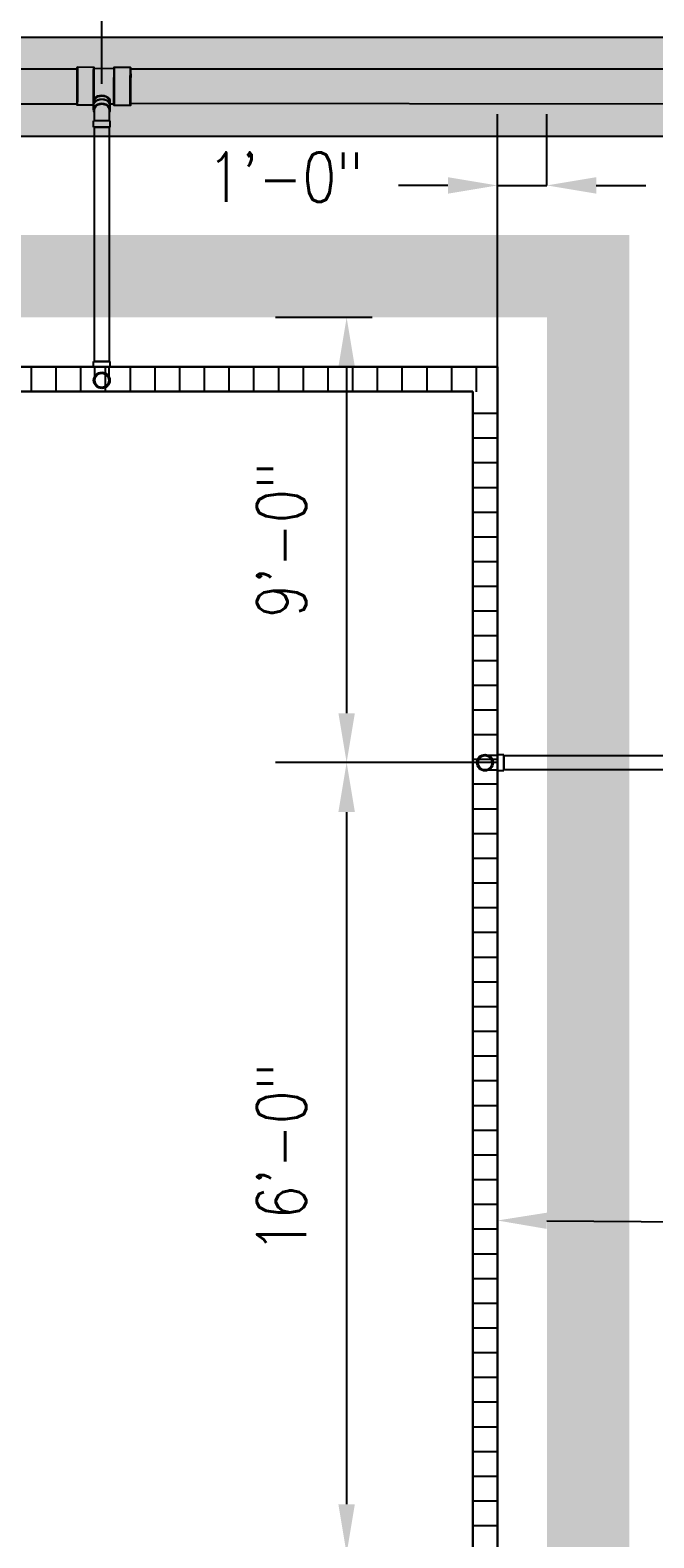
# Model space of a CAD drawing. Header units: inches. Extents: x -337 to 21291, y 405 to 2143.
# Tile 30 of 33: x 2028 to 2179, y 1197 to 1563. Entities that reach past the tile are written whole.
import ezdxf
from ezdxf import colors
from ezdxf.entities.mleader import LeaderData, LeaderLine
from ezdxf.math import Vec2, Vec3

# ---------------------------------------------------------------- set-up
doc = ezdxf.new("R2010")
doc.units = ezdxf.units.IN
doc.header["$MEASUREMENT"] = 0
for name, color, linetype in [('A-ANNO-DIMS', 1, 'Continuous'), ('A-DETL-THIN', 151, 'Continuous'), ('P-PIPE', 3, 'Continuous'), ('S-ANNO-NOTE', 2, 'Continuous')]:
    doc.layers.add(name, color=color, linetype=linetype)
doc.layers.add('A-WALL-PATT', color=9, linetype='Continuous', true_color=0x808080)
doc.styles.add('Annotative', font='romans.shx', dxfattribs={"width": 0.8, "height": 0.125})
doc.dimstyles.new('Annotative', dxfattribs={"dimscale": 0, "dimtxt": 0.125, "dimasz": 0.125, "dimexe": 0.18, "dimexo": 0.0625, "dimgap": 0.09, "dimtad": 1, "dimdec": 3, "dimzin": 3, "dimdsep": 46, "dimlunit": 4, "dimtxsty": 'Annotative', "dimcen": 0.09, "dimclrt": 2, "dimazin": 2, "dimtfac": 1, "dimtdec": 3, "dimtmove": 0, "dimatfit": 0, "dimfxl": 1, "dimtfill": 1, "dimfrac": 2, "dimtolj": 1, "dimtzin": 0, "dimarcsym": 0})

# ---------------------------------------------------------------- blocks, each defined once
blk = doc.blocks.new('*D48')
at = {"layer": 'A-ANNO-DIMS', "color": 0, "lineweight": -2, "transparency": 16777216}
for p, q in [((2110.71, 1385.16), (2087.21, 1385.16)), ((2104.49, 1373.16), (2104.49, 1205.16)), ((2122.71, 1193.16), (2087.21, 1193.16))]:
    blk.add_line(p, q, dxfattribs=at)
at = {"layer": 'A-ANNO-DIMS', "color": 0, "transparency": 16777216}
for points in [[(2102.49, 1373.16), (2106.49, 1373.16), (2104.49, 1385.16)], [(2102.49, 1205.16), (2106.49, 1205.16), (2104.49, 1193.16)]]:
    blk.add_solid(points, dxfattribs=at)
at = {"layer": 'A-ANNO-DIMS', "color": 2, "lineweight": -3, "transparency": 16777216, "insert": (2088.7, 1289.16), "char_height": 12, "width": 60.1647, "attachment_point": 5, "rotation": 90, "style": 'Annotative', "bg_fill": 3, "box_fill_scale": 1.25, "bg_fill_color": 256, "bg_fill_true_color": 13158600, "bg_fill_transparency": 0}
blk.add_mtext('\\A1;16\'-0"', dxfattribs=at)
blk = doc.blocks.new('*D17')
at = {"layer": 'A-ANNO-DIMS', "color": 0, "lineweight": -2, "transparency": 16777216}
for p, q in [((1853.08, 1547.92), (1853.08, 1614.62)), ((2045.08, 1549.87), (2045.08, 1614.62)), ((1865.08, 1597.34), (2033.08, 1597.34))]:
    blk.add_line(p, q, dxfattribs=at)
at = {"layer": 'A-ANNO-DIMS', "color": 0, "transparency": 16777216}
for points in [[(1865.08, 1599.34), (1865.08, 1595.34), (1853.08, 1597.34)], [(2033.08, 1599.34), (2033.08, 1595.34), (2045.08, 1597.34)]]:
    blk.add_solid(points, dxfattribs=at)
at = {"layer": 'A-ANNO-DIMS', "color": 2, "lineweight": -3, "transparency": 16777216, "insert": (1949.08, 1613.13), "char_height": 12, "width": 60.1647, "attachment_point": 5, "style": 'Annotative', "bg_fill": 3, "box_fill_scale": 1.25, "bg_fill_color": 256, "bg_fill_true_color": 13158600, "bg_fill_transparency": 0}
blk.add_mtext('\\A1;16\'-0"', dxfattribs=at)
blk = doc.blocks.new('*D18')
at = {"layer": 'A-ANNO-DIMS', "color": 0, "lineweight": -2, "transparency": 16777216}
for p, q in [((2045.08, 1549.87), (2045.08, 1614.62)), ((2153.08, 1599.83), (2153.08, 1580.06)), ((2057.08, 1597.34), (2141.08, 1597.34))]:
    blk.add_line(p, q, dxfattribs=at)
at = {"layer": 'A-ANNO-DIMS', "color": 0, "transparency": 16777216}
for points in [[(2057.08, 1599.34), (2057.08, 1595.34), (2045.08, 1597.34)], [(2141.08, 1599.34), (2141.08, 1595.34), (2153.08, 1597.34)]]:
    blk.add_solid(points, dxfattribs=at)
at = {"layer": 'A-ANNO-DIMS', "color": 2, "lineweight": -3, "transparency": 16777216, "insert": (2099.08, 1613.13), "char_height": 12, "width": 49.3115, "attachment_point": 5, "style": 'Annotative', "bg_fill": 3, "box_fill_scale": 1.25, "bg_fill_color": 256, "bg_fill_true_color": 13158600, "bg_fill_transparency": 0}
blk.add_mtext('\\A1;9\'-0"', dxfattribs=at)
blk = doc.blocks.new('*D19')
at = {"layer": 'A-ANNO-DIMS', "color": 0, "lineweight": -2, "transparency": 16777216}
for p, q in [((2141.08, 1481.16), (2141.08, 1542.53)), ((2153.08, 1525.24), (2153.08, 1542.53)), ((2129.08, 1525.25), (2117.08, 1525.25)), ((2141.08, 1525.25), (2153.08, 1525.25)), ((2165.08, 1525.25), (2177.08, 1525.25))]:
    blk.add_line(p, q, dxfattribs=at)
at = {"layer": 'A-ANNO-DIMS', "color": 0, "transparency": 16777216}
for points in [[(2129.08, 1527.25), (2129.08, 1523.25), (2141.08, 1525.25)], [(2165.08, 1527.25), (2165.08, 1523.25), (2153.08, 1525.25)]]:
    blk.add_solid(points, dxfattribs=at)
at = {"layer": 'A-ANNO-DIMS', "color": 2, "lineweight": -3, "transparency": 16777216, "insert": (2070.71, 1533.25), "char_height": 12, "attachment_point": 1, "line_spacing_factor": 0.983083, "style": 'Annotative', "bg_fill": 3, "box_fill_scale": 1.25, "bg_fill_color": 256, "bg_fill_true_color": 13158600, "bg_fill_transparency": 0}
blk.add_mtext('\\A1;1\'-0"', dxfattribs=at)
blk = doc.blocks.new('*D52')
at = {"layer": 'A-ANNO-DIMS', "color": 0, "lineweight": -2, "transparency": 16777216}
for p, q in [((2110.71, 1493.21), (2087.21, 1493.21)), ((2104.49, 1481.21), (2104.49, 1397.16)), ((2140.8, 1385.16), (2087.21, 1385.16))]:
    blk.add_line(p, q, dxfattribs=at)
at = {"layer": 'A-ANNO-DIMS', "color": 0, "transparency": 16777216}
for points in [[(2102.49, 1481.21), (2106.49, 1481.21), (2104.49, 1493.21)], [(2102.49, 1397.16), (2106.49, 1397.16), (2104.49, 1385.16)]]:
    blk.add_solid(points, dxfattribs=at)
at = {"layer": 'A-ANNO-DIMS', "color": 2, "lineweight": -3, "transparency": 16777216, "insert": (2088.7, 1439.18), "char_height": 12, "width": 60.1647, "attachment_point": 5, "rotation": 90, "style": 'Annotative', "bg_fill": 3, "box_fill_scale": 1.25, "bg_fill_color": 256, "bg_fill_true_color": 13158600, "bg_fill_transparency": 0}
blk.add_mtext('\\A1;9\'-0"', dxfattribs=at)
blk = doc.blocks.new('Bend - PVC - Sch 40 - DWV_USACE - Standard-1075329-00_SP_Foundation Drainage Plan-TO FDN_DOC')
at = {"layer": 'P-PIPE'}
for p, q in [((355.1, 1482.41), (355.1, 1481.16)), ((357.08, 1482.41), (357.08, 1482.41)), ((357.08, 1482.41), (357.08, 1482.41)), ((359.06, 1481.16), (359.06, 1482.41)), ((355.1, 1481.16), (355.1, 1480.91)), ((357.08, 1480.91), (357.08, 1480.91)), ((357.08, 1480.91), (357.08, 1480.91)), ((357.08, 1480.91), (357.08, 1480.91)), ((357.08, 1480.91), (357.08, 1480.91)), ((359.06, 1480.91), (359.06, 1481.16))]:
    blk.add_line(p, q, dxfattribs=at)
at = {"layer": 'P-PIPE', "flags": 128}
for points in [[(355.33, 1477.85), (355.33, 1477.85), (355.33, 1477.85), (355.33, 1477.87), (355.33, 1477.88), (355.33, 1477.91), (355.33, 1477.93), (355.33, 1477.96), (355.33, 1478), (355.33, 1478.04), (355.33, 1478.09), (355.33, 1478.14), (355.33, 1478.19), (355.33, 1478.25), (355.33, 1478.31), (355.33, 1478.38), (355.33, 1478.45), (355.33, 1478.53), (355.33, 1478.61), (355.33, 1478.69), (355.33, 1478.77), (355.33, 1478.86), (355.33, 1478.96), (355.33, 1479.05), (355.33, 1479.15), (355.33, 1479.25), (355.33, 1479.36), (355.33, 1479.46), (355.33, 1479.57), (355.33, 1479.69), (355.33, 1479.8), (355.33, 1479.91), (355.33, 1480.03), (355.33, 1480.15), (355.33, 1480.27), (355.33, 1480.39), (355.33, 1480.51), (355.33, 1480.63), (355.33, 1480.75), (355.33, 1480.88), (355.33, 1480.91)], [(355.33, 1477.85), (355.33, 1477.92), (355.33, 1477.99), (355.34, 1478.05), (355.35, 1478.12), (355.36, 1478.19), (355.38, 1478.26), (355.4, 1478.33), (355.42, 1478.4), (355.44, 1478.46), (355.47, 1478.53), (355.49, 1478.59), (355.53, 1478.65), (355.56, 1478.71), (355.59, 1478.77), (355.63, 1478.83), (355.67, 1478.89), (355.72, 1478.95), (355.76, 1479), (355.81, 1479.05), (355.86, 1479.1), (355.91, 1479.15), (355.96, 1479.19), (356.02, 1479.24), (356.07, 1479.28), (356.13, 1479.32), (356.19, 1479.35), (356.25, 1479.39), (356.31, 1479.42), (356.38, 1479.45), (356.44, 1479.48), (356.51, 1479.5), (356.58, 1479.52), (356.64, 1479.54), (356.71, 1479.56), (356.78, 1479.57), (356.85, 1479.58), (356.92, 1479.59), (356.99, 1479.59), (357.06, 1479.6), (357.08, 1479.6)], [(357.08, 1479.6), (357.15, 1479.59), (357.22, 1479.59), (357.29, 1479.58), (357.36, 1479.57), (357.43, 1479.56), (357.49, 1479.55), (357.56, 1479.53), (357.63, 1479.51), (357.69, 1479.48), (357.76, 1479.46), (357.82, 1479.43), (357.89, 1479.4), (357.95, 1479.36), (358.01, 1479.33), (358.07, 1479.29), (358.12, 1479.25), (358.18, 1479.21), (358.23, 1479.16), (358.28, 1479.11), (358.33, 1479.06), (358.38, 1479.01), (358.43, 1478.96), (358.47, 1478.91), (358.51, 1478.85), (358.55, 1478.79), (358.59, 1478.73), (358.62, 1478.67), (358.65, 1478.61), (358.68, 1478.54), (358.71, 1478.48), (358.73, 1478.41), (358.75, 1478.35), (358.77, 1478.28), (358.79, 1478.21), (358.8, 1478.14), (358.81, 1478.07), (358.82, 1478), (358.83, 1477.93), (358.83, 1477.86), (358.83, 1477.85)], [(358.83, 1480.91), (358.83, 1480.79), (358.83, 1480.66), (358.83, 1480.54), (358.83, 1480.42), (358.83, 1480.3), (358.83, 1480.18), (358.83, 1480.06), (358.83, 1479.94), (358.83, 1479.83), (358.83, 1479.72), (358.83, 1479.6), (358.83, 1479.49), (358.83, 1479.39), (358.83, 1479.28), (358.83, 1479.18), (358.83, 1479.08), (358.83, 1478.98), (358.83, 1478.89), (358.83, 1478.8), (358.83, 1478.71), (358.83, 1478.63), (358.83, 1478.55), (358.83, 1478.47), (358.83, 1478.4), (358.83, 1478.33), (358.83, 1478.27), (358.83, 1478.21), (358.83, 1478.15), (358.83, 1478.1), (358.83, 1478.05), (358.83, 1478.01), (358.83, 1477.97), (358.83, 1477.94), (358.83, 1477.91), (358.83, 1477.89), (358.83, 1477.87), (358.83, 1477.86), (358.83, 1477.85), (358.83, 1477.85), (358.83, 1477.85)], [(357.08, 1476.1), (357.01, 1476.1), (356.94, 1476.1), (356.87, 1476.11), (356.8, 1476.12), (356.73, 1476.13), (356.66, 1476.15), (356.59, 1476.16), (356.53, 1476.18), (356.46, 1476.21), (356.4, 1476.23), (356.33, 1476.26), (356.27, 1476.29), (356.21, 1476.33), (356.15, 1476.36), (356.09, 1476.4), (356.03, 1476.44), (355.98, 1476.48), (355.92, 1476.53), (355.87, 1476.58), (355.82, 1476.63), (355.77, 1476.68), (355.73, 1476.73), (355.69, 1476.79), (355.64, 1476.84), (355.6, 1476.9), (355.57, 1476.96), (355.53, 1477.02), (355.5, 1477.08), (355.47, 1477.15), (355.45, 1477.21), (355.42, 1477.28), (355.4, 1477.34), (355.38, 1477.41), (355.37, 1477.48), (355.35, 1477.55), (355.34, 1477.62), (355.33, 1477.69), (355.33, 1477.76), (355.33, 1477.83), (355.33, 1477.85)], [(358.83, 1477.85), (358.83, 1477.78), (358.82, 1477.71), (358.81, 1477.64), (358.81, 1477.57), (358.79, 1477.5), (358.78, 1477.43), (358.76, 1477.36), (358.74, 1477.29), (358.72, 1477.23), (358.69, 1477.16), (358.66, 1477.1), (358.63, 1477.04), (358.6, 1476.98), (358.56, 1476.92), (358.52, 1476.86), (358.48, 1476.8), (358.44, 1476.74), (358.39, 1476.69), (358.35, 1476.64), (358.3, 1476.59), (358.25, 1476.54), (358.19, 1476.5), (358.14, 1476.45), (358.08, 1476.41), (358.02, 1476.37), (357.96, 1476.34), (357.9, 1476.3), (357.84, 1476.27), (357.78, 1476.24), (357.71, 1476.21), (357.65, 1476.19), (357.58, 1476.17), (357.51, 1476.15), (357.44, 1476.13), (357.37, 1476.12), (357.31, 1476.11), (357.24, 1476.1), (357.17, 1476.1), (357.1, 1476.1), (357.08, 1476.1)]]:
    blk.add_lwpolyline(points, dxfattribs=at)
at = {"layer": 'P-PIPE'}
for radius, start, end in [(1.98, 90, 270), (1.98, 90, 270), (1.75, 90, 270), (1.98, 270, 90), (1.98, 270, 90), (1.75, 270, 90)]:
    blk.add_arc((357.08, 1477.85), radius, start, end, dxfattribs=at)
blk = doc.blocks.new('Bend - PVC - Sch 40 - DWV_USACE - Standard-1109137-00_SP_Foundation Drainage Plan-TO FDN_DOC')
at = {"layer": 'P-PIPE'}
for p, q in [((355.1, 1536.55), (355.1, 1535.58)), ((359.06, 1535.58), (359.06, 1536.55)), ((355.1, 1532.81), (355.1, 1531.31)), ((355.1, 1532.81), (359.06, 1532.81)), ((355.1, 1531.31), (359.06, 1531.31)), ((357.08, 1532.81), (357.08, 1532.81)), ((357.08, 1532.81), (357.08, 1532.81)), ((357.08, 1532.81), (357.08, 1532.81)), ((357.08, 1532.81), (357.08, 1532.81)), ((357.08, 1531.31), (357.08, 1531.31)), ((357.08, 1531.31), (357.08, 1531.31)), ((359.06, 1531.31), (359.06, 1532.81))]:
    blk.add_line(p, q, dxfattribs=at)
at = {"layer": 'P-PIPE', "flags": 128}
for points in [[(355.33, 1535.58), (355.33, 1535.49), (355.33, 1535.39), (355.33, 1535.29), (355.33, 1535.18), (355.33, 1535.07), (355.33, 1534.95), (355.33, 1534.83), (355.33, 1534.71), (355.33, 1534.59), (355.33, 1534.46), (355.33, 1534.33), (355.33, 1534.2), (355.33, 1534.06), (355.33, 1533.92), (355.33, 1533.79), (355.33, 1533.65), (355.33, 1533.5), (355.33, 1533.36), (355.33, 1533.22), (355.33, 1533.07), (355.33, 1532.93), (355.33, 1532.81)], [(358.83, 1532.81), (358.83, 1532.96), (358.83, 1533.1), (358.83, 1533.24), (358.83, 1533.39), (358.83, 1533.53), (358.83, 1533.67), (358.83, 1533.81), (358.83, 1533.95), (358.83, 1534.09), (358.83, 1534.22), (358.83, 1534.35), (358.83, 1534.48), (358.83, 1534.61), (358.83, 1534.73), (358.83, 1534.86), (358.83, 1534.97), (358.83, 1535.09), (358.83, 1535.2), (358.83, 1535.3), (358.83, 1535.41), (358.83, 1535.51), (358.83, 1535.58)]]:
    blk.add_lwpolyline(points, dxfattribs=at)
at = {"layer": 'P-PIPE'}
for centre, major_axis, start_param, end_param in [((357.08, 1535.58), (-1.98, 0), 4.712389, 6.769021), ((357.08, 1536.55), (1.98, 0), 1.570796, 3.141593), ((357.08, 1536.55), (1.98, 0), 6.283185, 7.853982), ((357.08, 1535.58), (1.98, 0), 5.79735, 7.853982), ((357.08, 1535.58), (1.75, 0), 1.570796, 3.141593), ((357.08, 1535.58), (1.75, 0), 6.283185, 7.853982)]:
    blk.add_ellipse(centre, major_axis=major_axis, ratio=0.766044, start_param=start_param, end_param=end_param, dxfattribs=at)
blk = doc.blocks.new('Bend - PVC - Sch 40 - DWV_USACE - Standard-V4-00_SP_Foundation Drainage Plan-TO FDN_DOC')
at = {"layer": 'P-PIPE'}
for p, q in [((261.01, 1387.02), (259.51, 1387.02)), ((259.51, 1385.04), (259.51, 1385.04)), ((259.51, 1385.04), (259.51, 1385.04)), ((261.01, 1386.79), (261.08, 1386.79)), ((261.01, 1385.04), (261.01, 1385.04)), ((261.01, 1385.04), (261.01, 1385.04)), ((261.01, 1385.04), (261.01, 1385.04)), ((261.01, 1385.04), (261.01, 1385.04)), ((261.05, 1383.29), (261.01, 1383.29)), ((259.51, 1383.06), (261.01, 1383.06))]:
    blk.add_line(p, q, dxfattribs=at)
at = {"layer": 'P-PIPE', "flags": 128}
for points in [[(261.08, 1386.79), (261.14, 1386.79), (261.26, 1386.79), (261.38, 1386.79), (261.5, 1386.79), (261.62, 1386.79), (261.74, 1386.79), (261.86, 1386.79), (261.98, 1386.79), (262.09, 1386.79), (262.21, 1386.79), (262.32, 1386.79), (262.43, 1386.79), (262.54, 1386.79), (262.64, 1386.79), (262.74, 1386.79), (262.84, 1386.79), (262.94, 1386.79), (263.03, 1386.79), (263.12, 1386.79), (263.21, 1386.79), (263.3, 1386.79), (263.38, 1386.79), (263.45, 1386.79), (263.52, 1386.79), (263.59, 1386.79), (263.66, 1386.79), (263.72, 1386.79), (263.77, 1386.79), (263.82, 1386.79), (263.87, 1386.79), (263.91, 1386.79), (263.95, 1386.79), (263.98, 1386.79), (264.01, 1386.79), (264.03, 1386.79), (264.05, 1386.79), (264.06, 1386.79), (264.07, 1386.79), (264.08, 1386.79), (264.08, 1386.79)], [(264.08, 1383.29), (264.07, 1383.29), (264.07, 1383.29), (264.06, 1383.29), (264.04, 1383.29), (264.02, 1383.29), (263.99, 1383.29), (263.96, 1383.29), (263.92, 1383.29), (263.88, 1383.29), (263.84, 1383.29), (263.79, 1383.29), (263.73, 1383.29), (263.67, 1383.29), (263.61, 1383.29), (263.54, 1383.29), (263.47, 1383.29), (263.4, 1383.29), (263.32, 1383.29), (263.23, 1383.29), (263.15, 1383.29), (263.06, 1383.29), (262.97, 1383.29), (262.87, 1383.29), (262.77, 1383.29), (262.67, 1383.29), (262.56, 1383.29), (262.46, 1383.29), (262.35, 1383.29), (262.24, 1383.29), (262.12, 1383.29), (262.01, 1383.29), (261.89, 1383.29), (261.77, 1383.29), (261.66, 1383.29), (261.53, 1383.29), (261.41, 1383.29), (261.29, 1383.29), (261.17, 1383.29), (261.08, 1383.29)], [(262.33, 1385.04), (262.33, 1385.11), (262.33, 1385.18), (262.34, 1385.25), (262.35, 1385.32), (262.36, 1385.39), (262.38, 1385.46), (262.4, 1385.53), (262.42, 1385.59), (262.44, 1385.66), (262.47, 1385.73), (262.49, 1385.79), (262.53, 1385.85), (262.56, 1385.91), (262.59, 1385.97), (262.63, 1386.03), (262.67, 1386.09), (262.72, 1386.14), (262.76, 1386.2), (262.81, 1386.25), (262.86, 1386.3), (262.91, 1386.35), (262.96, 1386.39), (263.02, 1386.44), (263.07, 1386.48), (263.13, 1386.52), (263.19, 1386.55), (263.25, 1386.59), (263.31, 1386.62), (263.38, 1386.65), (263.44, 1386.68), (263.51, 1386.7), (263.58, 1386.72), (263.64, 1386.74), (263.71, 1386.76), (263.78, 1386.77), (263.85, 1386.78), (263.92, 1386.79), (263.99, 1386.79), (264.06, 1386.79), (264.08, 1386.79)], [(264.08, 1383.29), (264.01, 1383.3), (263.94, 1383.3), (263.87, 1383.31), (263.8, 1383.32), (263.73, 1383.33), (263.66, 1383.34), (263.59, 1383.36), (263.53, 1383.38), (263.46, 1383.41), (263.4, 1383.43), (263.33, 1383.46), (263.27, 1383.49), (263.21, 1383.53), (263.15, 1383.56), (263.09, 1383.6), (263.03, 1383.64), (262.98, 1383.68), (262.92, 1383.73), (262.87, 1383.78), (262.82, 1383.82), (262.77, 1383.88), (262.73, 1383.93), (262.69, 1383.98), (262.64, 1384.04), (262.6, 1384.1), (262.57, 1384.16), (262.53, 1384.22), (262.5, 1384.28), (262.47, 1384.35), (262.45, 1384.41), (262.42, 1384.48), (262.4, 1384.54), (262.38, 1384.61), (262.37, 1384.68), (262.35, 1384.75), (262.34, 1384.82), (262.33, 1384.89), (262.33, 1384.96), (262.33, 1385.03), (262.33, 1385.04)], [(264.08, 1386.79), (264.15, 1386.79), (264.22, 1386.79), (264.29, 1386.78), (264.36, 1386.77), (264.43, 1386.76), (264.49, 1386.74), (264.56, 1386.73), (264.63, 1386.71), (264.69, 1386.68), (264.76, 1386.66), (264.82, 1386.63), (264.89, 1386.6), (264.95, 1386.56), (265.01, 1386.53), (265.07, 1386.49), (265.12, 1386.45), (265.18, 1386.4), (265.23, 1386.36), (265.28, 1386.31), (265.33, 1386.26), (265.38, 1386.21), (265.43, 1386.16), (265.47, 1386.1), (265.51, 1386.05), (265.55, 1385.99), (265.59, 1385.93), (265.62, 1385.87), (265.65, 1385.81), (265.68, 1385.74), (265.71, 1385.68), (265.73, 1385.61), (265.75, 1385.55), (265.77, 1385.48), (265.79, 1385.41), (265.8, 1385.34), (265.81, 1385.27), (265.82, 1385.2), (265.83, 1385.13), (265.83, 1385.06), (265.83, 1385.04)], [(265.83, 1385.04), (265.83, 1384.97), (265.82, 1384.9), (265.81, 1384.83), (265.81, 1384.77), (265.79, 1384.7), (265.78, 1384.63), (265.76, 1384.56), (265.74, 1384.49), (265.72, 1384.43), (265.69, 1384.36), (265.66, 1384.3), (265.63, 1384.24), (265.6, 1384.17), (265.56, 1384.11), (265.52, 1384.06), (265.48, 1384), (265.44, 1383.94), (265.39, 1383.89), (265.35, 1383.84), (265.3, 1383.79), (265.25, 1383.74), (265.19, 1383.7), (265.14, 1383.65), (265.08, 1383.61), (265.02, 1383.57), (264.96, 1383.53), (264.9, 1383.5), (264.84, 1383.47), (264.78, 1383.44), (264.71, 1383.41), (264.65, 1383.39), (264.58, 1383.37), (264.51, 1383.35), (264.44, 1383.33), (264.37, 1383.32), (264.31, 1383.31), (264.24, 1383.3), (264.17, 1383.3), (264.1, 1383.29), (264.08, 1383.29)]]:
    blk.add_lwpolyline(points, dxfattribs=at)
at = {"layer": 'P-PIPE'}
for radius, start, end in [(1.98, 0, 180), (1.98, 0, 180), (1.98, 180, 0), (1.98, 180, 0), (1.75, 0, 180), (1.75, 180, 0)]:
    blk.add_arc((264.08, 1385.04), radius, start, end, dxfattribs=at)
blk = doc.blocks.new('Mechanical_Box_H_rvt-1-00_SP_Foundation Drainage Plan-TO FDN_DOC')
at = {"layer": 'A-DETL-THIN'}
for p, q in [((2141.08, 1481.16), (1201.08, 1481.16)), ((1201.08, 1481.16), (2141.08, 1481.16)), ((2141.08, 905.21), (2141.08, 1481.16)), ((2141.08, 1481.16), (2141.08, 905.21)), ((1201.08, 1475.16), (2135.08, 1475.16)), ((2135.08, 1475.16), (1201.08, 1475.16)), ((2135.08, 1475.16), (2135.08, 905.21)), ((2135.08, 905.21), (2135.08, 1475.16))]:
    blk.add_line(p, q, dxfattribs=at)
at = {"layer": 'P-PIPE'}
for p, q in [((1860.03, 1553.48), (2039.11, 1553.47)), ((2039.14, 1553.9), (2043.12, 1553.88)), ((2043.12, 1553.58), (2048.08, 1553.55)), ((2048.08, 1553.84), (2052.06, 1553.82)), ((2052.03, 1553.47), (2187.4, 1553.47)), ((2039.11, 1544.85), (1860.03, 1544.85)), ((2043.06, 1544.61), (2039.08, 1544.63)), ((2043.1, 1544.59), (2043.1, 1545.55)), ((2043.33, 1545.61), (2043.33, 1545.55)), ((2046.83, 1545.56), (2046.83, 1545.55)), ((2048.02, 1544.87), (2047.09, 1544.87)), ((2052, 1544.55), (2048.02, 1544.57)), ((2187.4, 1544.85), (2052.02, 1545)), ((2043.33, 1537.21), (2043.33, 1539.31)), ((2043.33, 1539.31), (2045.08, 1539.31)), ((2045.08, 1539.31), (2043.33, 1539.31)), ((2043.33, 1482.41), (2043.33, 1537.21)), ((2045.08, 1539.31), (2046.83, 1539.31)), ((2046.83, 1539.31), (2045.08, 1539.31)), ((2046.83, 1539.31), (2046.83, 1537.21)), ((2046.83, 1537.21), (2046.83, 1482.41)), ((2043.33, 1482.41), (2045.08, 1482.41)), ((2045.08, 1482.41), (2043.33, 1482.41)), ((2045.08, 1482.41), (2046.83, 1482.41)), ((2046.83, 1482.41), (2045.08, 1482.41)), ((2142.64, 1386.79), (2197.08, 1386.79)), ((2142.64, 1385.04), (2142.64, 1386.79)), ((2142.64, 1386.79), (2142.64, 1385.04)), ((2142.64, 1383.29), (2142.64, 1385.04)), ((2142.64, 1385.04), (2142.64, 1383.29)), ((2197.08, 1383.29), (2142.64, 1383.29))]:
    blk.add_line(p, q, dxfattribs=at)
for centre, start, end in [((2045.08, 1477.85), 0, 180), ((2045.08, 1477.85), 180, 0), ((2138.08, 1385.04), 0, 180), ((2138.08, 1385.04), 180, 0)]:
    blk.add_arc(centre, 1.75, start, end, dxfattribs=at)
at = {"layer": 'P-PIPE', "extrusion": (0, 0, -1)}
for centre, major_axis, ratio, start_param, end_param in [((2039.11, 1549.27), (0.03, 4.63), 0.007961, 2.26891, 5.410503), ((2039.11, 1549.16), (0, 4.31), 0.010414, 4.712389, 6.283185), ((2039.11, 1549.27), (0.03, 4.63), 0.007961, 5.410503, 8.552096), ((2039.11, 1549.16), (0, 4.31), 0.010414, 0, 1.570796), ((2043.09, 1549.24), (0.03, 4.63), 0.007961, 2.26891, 5.410503), ((2043.09, 1549.24), (0.03, 4.34), 0.007961, 2.26891, 5.410503), ((2043.09, 1549.24), (0.03, 4.34), 0.007961, 5.410503, 8.552096), ((2043.09, 1549.24), (0.03, 4.63), 0.007961, 5.410503, 8.552096), ((2048.05, 1549.21), (0.03, 4.63), 0.007961, 2.26891, 5.410503), ((2048.05, 1549.21), (0.03, 4.34), 0.007961, 2.26891, 5.410503), ((2048.05, 1549.21), (0.03, 4.63), 0.007961, 5.410503, 8.552096), ((2048.05, 1549.21), (0.03, 4.34), 0.007961, 5.410503, 8.552096), ((2052.03, 1549.16), (0, 4.31), 0.010414, 4.712389, 6.283185), ((2052.03, 1549.18), (0.03, 4.63), 0.007961, 2.26891, 5.410503), ((2052.03, 1549.18), (0.03, 4.63), 0.007961, 5.410503, 8.552096), ((2052.03, 1549.16), (0, 4.31), 0.010414, 0, 1.570796), ((2039.11, 1549.16), (0, 4.31), 0.010414, 3.141593, 4.712389), ((2039.11, 1549.16), (0, 4.31), 0.010414, 1.570796, 3.141593), ((2052.03, 1549.16), (0, 4.31), 0.010414, 3.141593, 4.712389), ((2052.03, 1549.16), (0, 4.31), 0.010414, 1.570796, 3.141593), ((2045.08, 1545.55), (-1.98, 0), 0.766044, 0.01026, 3.151853), ((2045.08, 1544.59), (-1.98, 0), 0.766044, 0.01026, 3.151853), ((2045.08, 1545.55), (-1.98, 0), 0.766044, 5.959565, 6.293446), ((2045.08, 1545.55), (-1.75, 0), 0.766044, 0.01026, 3.151853), ((2045.08, 1545.55), (-1.75, 0), 0.766044, 6.116648, 6.293446), ((2045.08, 1545.55), (-1.75, 0), 0.766044, 3.151853, 3.30813), ((2045.08, 1545.55), (-1.98, 0), 0.766044, 3.151853, 3.465213)]:
    blk.add_ellipse(centre, major_axis=major_axis, ratio=ratio, start_param=start_param, end_param=end_param, dxfattribs=at)
at = {"layer": 'P-PIPE', "color": 3, "lineweight": 9, "xscale": -1}
for name, p in [('Bend - PVC - Sch 40 - DWV_USACE - Standard-1109137-00_SP_Foundation Drainage Plan-TO FDN_DOC', (2402.15, 8)), ('Bend - PVC - Sch 40 - DWV_USACE - Standard-1075329-00_SP_Foundation Drainage Plan-TO FDN_DOC', (2402.15, 0)), ('Bend - PVC - Sch 40 - DWV_USACE - Standard-V4-00_SP_Foundation Drainage Plan-TO FDN_DOC', (2402.15, 0))]:
    blk.add_blockref(name, p, dxfattribs=at)

msp = doc.modelspace()

# ---------------------------------------------------------------- hatches: boundary and pattern name
at = {"layer": 'A-WALL-PATT', "lineweight": -3, "transparency": 33554559}
h = msp.add_hatch(dxfattribs=at)
h.set_pattern_fill('AR-SAND', color=8, scale=4, style=0)
h.paths.add_polyline_path([(2221.0774, 1121.2059), (2221.0774, 1561.1577), (181.0774, 1561.1577), (181.0774, 1121.2059), (205.0774, 1121.2059), (205.0774, 1537.2059), (2197.0774, 1537.2059), (2197.0774, 1121.1577)])
h = msp.add_hatch(dxfattribs=at)
h.set_pattern_fill('AR-CONC', color=8, scale=4, style=0)
h.set_pattern_definition([(50, (0, 0), (28.6904, -2.51009), [3, -33]), (355, (0, 0), (-5.55005, 30.0877), [2.4, -26.4]), (100.4514, (2.39, -0.21), (23.14035, 27.5776), [2.5496, -28.0457]), (46.1842, (0, 8), (42.68965, -6.62077), [4.5, -49.5]), (96.6356, (3.557, 7.45), (37.3865, 38.96474), [3.8244, -42.06855]), (351.1842, (0, 8), (37.3865, 38.96474), [3.6, -39.6]), (21, (4, 6), (23.87628, -16.10476), [3, -33]), (326, (4, 6), (9.7326, 29.006), [2.4, -26.4]), (71.4514, (5.99, 4.658), (33.6089, 12.90125), [2.5496, -28.0457]), (37.5, (0, 0), (0.486394, 13.315754), [0, -26.08, 0, -26.8, 0, -26.5]), (7.5, (0, 0), (10.52278, 15.77647), [0, -15.28, 0, -25.48, 0, -10.1]), (327.5, (-8.92, 0), (21.352897, -0.902195), [0, -10, 0, -31.2, 0, -41.4]), (317.5, (-12.92, 0), (23.32745, 4.0042), [0, -13, 0, -20.72, 0, -29.4])])
h.paths.add_polyline_path([(249.0774, 1042.4274), (249.0774, 1493.2059), (2153.0774, 1493.2059), (2153.0774, 1042.4274), (2173.0774, 1042.4274), (2173.0774, 1513.2059), (229.0774, 1513.2059), (229.0774, 1042.4274)])
at = {"layer": 'A-WALL-PATT', "lineweight": -3}
h = msp.add_hatch(dxfattribs=at)
h.set_pattern_fill('FP_1', color=8, style=0, pattern_type=2)
h.set_pattern_definition([(90, (0, -0.031), (-6, 4e-16), [])])
h.paths.add_polyline_path([(2141.0774, 1475.1269), (2141.0774, 1481.1269), (1201.0774, 1481.1269), (1201.0774, 1475.1269), (1223.585, 1475.1269)])
h = msp.add_hatch(dxfattribs=at)
h.set_pattern_fill('FP_2', color=8, style=0, pattern_type=2)
h.set_pattern_definition([(0, (0, -0.031), (0, 6), [])])
h.paths.add_polyline_path([(2141.0774, 905.1751), (2141.0774, 1475.1269), (2135.0774, 1475.1269), (2135.0774, 905.1751)])

# ---------------------------------------------------------------- leaders
at = {"layer": 'S-ANNO-NOTE', "lineweight": -3}
ml = msp.add_multileader_mtext('Standard', dxfattribs=at)
ml.set_content('TRENCH DRAIN', color=256, style='Annotative')
ml.set_leader_properties(color=1, linetype='ByLayer', lineweight=-1)
ml.build(insert=Vec2(0, 0))
ml.multileader.update_dxf_attribs({"text_right_attachment_type": 3, "dogleg_length": 0.125, "arrow_head_size": 12, "scale": 96})
ctx = ml.context
ctx.base_point, ctx.scale, ctx.char_height, ctx.arrow_head_size, ctx.landing_gap_size, ctx.plane_origin = Vec3(2275.0288, 1273.2441), 96, 12, 12, 9, Vec3(2155.1118, 1273.2441)
ctx.right_attachment = 3
notes = []
notes.append((ctx, [(0, (1, 1, 0), (2263.0288, 1273.2441), (1, 0), 12, [(0, [(2141.0774, 1274.0278)], 0, [])])]))
ctx.mtext.insert, ctx.mtext.flow_direction = Vec3(2284.0288, 1279.2441), 5
for ctx, leaders in notes:
    for number, flags, end, landing, length, lines in leaders:
        leader = LeaderData()
        leader.index, (leader.has_last_leader_line, leader.has_dogleg_vector, leader.attachment_direction) = number, flags
        leader.last_leader_point, leader.dogleg_vector, leader.dogleg_length = Vec3(end), Vec3(landing), length
        for number, points, colour, breaks in lines:
            line = LeaderLine()
            line.index, line.vertices, line.color, line.breaks = number, Vec3.list(points), colors.encode_raw_color(colour), breaks
            leader.lines.append(line)
        ctx.leaders.append(leader)

# ---------------------------------------------------------------- next in the draw order: dimensions: what is measured, and where the dimension line sits
at = {"layer": 'A-ANNO-DIMS', "lineweight": -3}
dim = msp.add_linear_dim(base=(2045.0774, 1597.3422), p1=(1853.0774, 1541.916), p2=(2045.0774, 1543.8728), dimstyle='Annotative', override={"dimpost": '\\X'}, dxfattribs=at)
dim.commit()
dim.dimension.update_dxf_attribs({"geometry": '*D17', "text_midpoint": (1949.0774, 1613.1251)})
dim = msp.add_linear_dim(base=(2104.4871, 1193.1577), p1=(2116.7112, 1385.1577), p2=(2128.7112, 1193.1577), angle=90, dimstyle='Annotative', override={"dimpost": '\\X'}, dxfattribs=at)
dim.commit()
dim.dimension.update_dxf_attribs({"geometry": '*D48', "text_midpoint": (2088.7042, 1289.1577)})

# ---------------------------------------------------------------- next in the draw order: dimensions: what is measured, and where the dimension line sits
dim = msp.add_linear_dim(base=(2153.0774, 1597.3422), p1=(2045.0774, 1543.8728), p2=(2153.0774, 1605.8275), dimstyle='Annotative', override={"dimpost": '\\X'}, dxfattribs=at)
dim.commit()
dim.dimension.update_dxf_attribs({"geometry": '*D18', "text_midpoint": (2099.0774, 1613.1251)})

# ---------------------------------------------------------------- next in the draw order: dimensions: what is measured, and where the dimension line sits
dim = msp.add_linear_dim(base=(2153.0774, 1525.2531), p1=(2141.0774, 1475.1577), p2=(2153.0774, 1519.239), dimstyle='Annotative', override={"dimpost": '\\X'}, dxfattribs=at)
dim.commit()
dim.dimension.update_dxf_attribs({"geometry": '*D19', "text_midpoint": (2089.4526, 1525.2531), "dimtype": 160})

# ---------------------------------------------------------------- next in the draw order: leaders
at = {"layer": 'S-ANNO-NOTE', "lineweight": -3}
ml = msp.add_multileader_mtext('Standard', dxfattribs=at)
ml.set_content('8" %%C PERF. FDN. DRAIN', color=256, style='Annotative')
ml.set_leader_properties(color=1, linetype='ByLayer', lineweight=-1)
ml.build(insert=Vec2(0, 0))
ml.multileader.update_dxf_attribs({"text_right_attachment_type": 3, "dogleg_length": 0.125, "arrow_head_size": 12, "scale": 96})
ctx = ml.context
ctx.base_point, ctx.scale, ctx.char_height, ctx.arrow_head_size, ctx.landing_gap_size, ctx.plane_origin = Vec3(1225.0423, 1648.9068), 96, 12, 12, 9, Vec3(1080.7733, 1653.243)
ctx.right_attachment = 3
notes = []
notes.append((ctx, [(0, (1, 1, 0), (1213.0423, 1648.9068), (1, 0), 12, [(1, [(1253.381, 1552.8833), (1146.1629, 1552.3971)], 0, [])])]))
ctx.mtext.insert, ctx.mtext.width, ctx.mtext.flow_direction = Vec3(1234.0423, 1654.9068), 157.344642, 5
for ctx, leaders in notes:
    for number, flags, end, landing, length, lines in leaders:
        leader = LeaderData()
        leader.index, (leader.has_last_leader_line, leader.has_dogleg_vector, leader.attachment_direction) = number, flags
        leader.last_leader_point, leader.dogleg_vector, leader.dogleg_length = Vec3(end), Vec3(landing), length
        for number, points, colour, breaks in lines:
            line = LeaderLine()
            line.index, line.vertices, line.color, line.breaks = number, Vec3.list(points), colors.encode_raw_color(colour), breaks
            leader.lines.append(line)
        ctx.leaders.append(leader)

# ---------------------------------------------------------------- next in the draw order: leaders
ml = msp.add_multileader_mtext('Standard', dxfattribs=at)
ml.set_content('GRAVEL MATERIAL WRAPPED IN FILTER FABRIC', color=256, style='Annotative')
ml.set_leader_properties(color=1, linetype='ByLayer', lineweight=-1)
ml.build(insert=Vec2(0, 0))
ml.multileader.update_dxf_attribs({"text_right_attachment_type": 3, "dogleg_length": 0.125, "arrow_head_size": 12, "scale": 96})
ctx = ml.context
ctx.base_point, ctx.scale, ctx.char_height, ctx.arrow_head_size, ctx.landing_gap_size, ctx.plane_origin = Vec3(1549.481, 1441.4619), 96, 12, 12, 9, Vec3(1438.1788, 1653.243)
ctx.right_attachment = 3
notes = []
notes.append((ctx, [(0, (1, 1, 0), (1537.481, 1441.4619), (1, 0), 12, [(0, [(1536.873, 1537.8823)], 0, [])])]))
ctx.mtext.insert, ctx.mtext.width, ctx.mtext.flow_direction = Vec3(1558.481, 1447.4619), 205.546058, 5
for ctx, leaders in notes:
    for number, flags, end, landing, length, lines in leaders:
        leader = LeaderData()
        leader.index, (leader.has_last_leader_line, leader.has_dogleg_vector, leader.attachment_direction) = number, flags
        leader.last_leader_point, leader.dogleg_vector, leader.dogleg_length = Vec3(end), Vec3(landing), length
        for number, points, colour, breaks in lines:
            line = LeaderLine()
            line.index, line.vertices, line.color, line.breaks = number, Vec3.list(points), colors.encode_raw_color(colour), breaks
            leader.lines.append(line)
        ctx.leaders.append(leader)

# ---------------------------------------------------------------- next in the draw order: dimensions: what is measured, and where the dimension line sits
at = {"layer": 'A-ANNO-DIMS', "lineweight": -3}
dim = msp.add_linear_dim(base=(2104.4871, 1385.1577), p1=(2116.7112, 1493.2059), p2=(2146.803, 1385.1577), angle=90, dimstyle='Annotative', override={"dimpost": '\\X'}, dxfattribs=at)
dim.commit()
dim.dimension.update_dxf_attribs({"geometry": '*D52', "text_midpoint": (2088.7042, 1439.1818)})

# ---------------------------------------------------------------- next in the draw order: linework, layer by layer
at = {"layer": 'A-WALL-PATT', "lineweight": -3}
msp.add_lwpolyline([(2221.0774, 1121.1577), (2221.0774, 1561.1577), (181.0774, 1561.1577), (181.0774, 1121.2059), (205.0774, 1121.2059), (205.0774, 1537.2059), (2197.0774, 1537.2059), (2197.0774, 1121.1577)], close=True, dxfattribs=at)

# ---------------------------------------------------------------- next in the draw order: block references
at = {"layer": 'P-PIPE', "lineweight": -3}
msp.add_blockref('Mechanical_Box_H_rvt-1-00_SP_Foundation Drainage Plan-TO FDN_DOC', (0.0002, 0.0965), dxfattribs=at)

# ---------------------------------------------------------------- next in the draw order: leaders
at = {"layer": 'S-ANNO-NOTE', "lineweight": -3}
ml = msp.add_multileader_mtext('Standard', dxfattribs=at)
ml.set_content('3" %%C FROM TRENCH DRAIN\\P(TYP. 8)', color=256, style='Annotative')
ml.set_leader_properties(color=1, linetype='ByLayer', lineweight=-1)
ml.build(insert=Vec2(0, 0))
ml.multileader.update_dxf_attribs({"text_right_attachment_type": 3, "dogleg_length": 0.125, "arrow_head_size": 12, "scale": 96})
ctx = ml.context
ctx.base_point, ctx.scale, ctx.char_height, ctx.arrow_head_size, ctx.landing_gap_size, ctx.plane_origin = Vec3(10.349, 1475.4508), 96, 12, 12, 9, Vec3(-181.8551, 1458.5894)
ctx.right_attachment = 3
notes = []
notes.append((ctx, [(1, (1, 1, 0), (144.1204, 1430.8794), (-1, 0), 12, [(0, [(217.6536, 1387.6582)], 0, [])])]))
ctx.mtext.insert, ctx.mtext.width, ctx.mtext.flow_direction = Vec3(19.349, 1483.4508), 113.442977, 5
for ctx, leaders in notes:
    for number, flags, end, landing, length, lines in leaders:
        leader = LeaderData()
        leader.index, (leader.has_last_leader_line, leader.has_dogleg_vector, leader.attachment_direction) = number, flags
        leader.last_leader_point, leader.dogleg_vector, leader.dogleg_length = Vec3(end), Vec3(landing), length
        for number, points, colour, breaks in lines:
            line = LeaderLine()
            line.index, line.vertices, line.color, line.breaks = number, Vec3.list(points), colors.encode_raw_color(colour), breaks
            leader.lines.append(line)
        ctx.leaders.append(leader)

doc.saveas('drawing.dxf')
